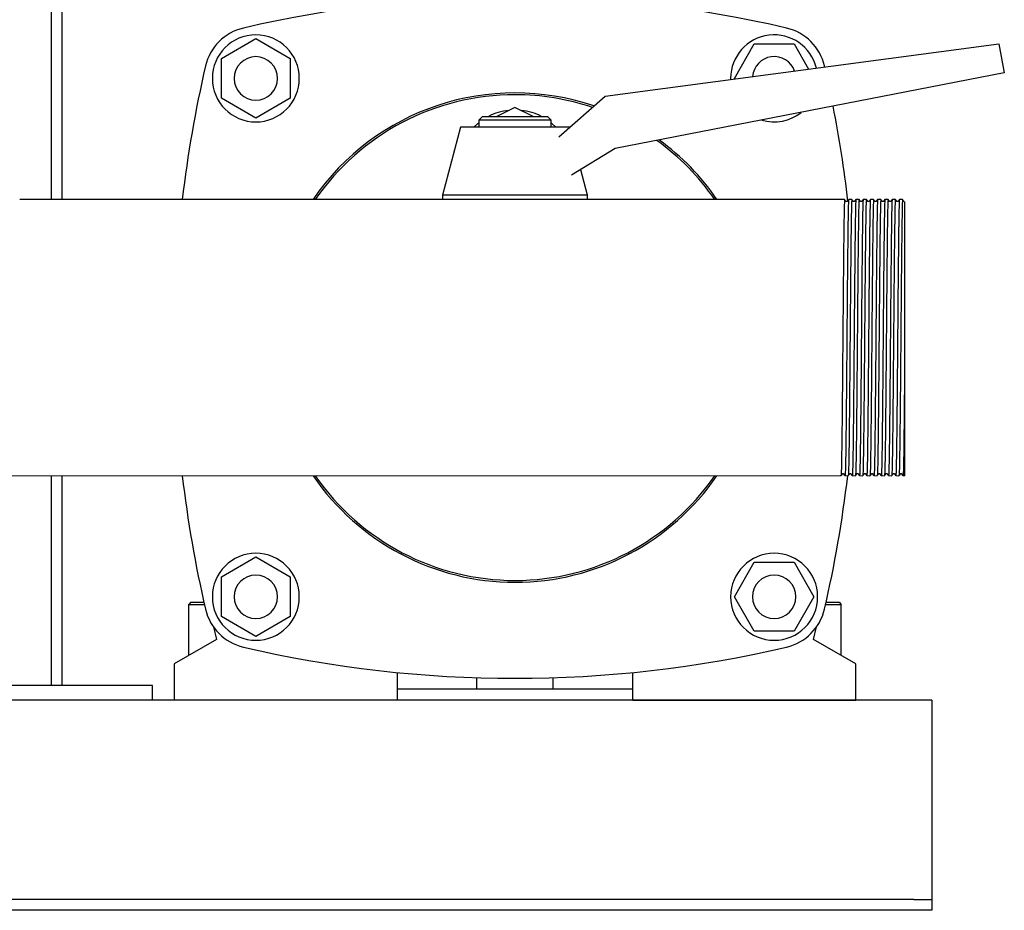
# Model space of a CAD drawing. Header units: millimetres. Extents: x 9 to 1686, y 11 to 1046.
# Tile 5 of 7: x 1364 to 1636, y 11 to 257. Entities that reach past the tile are written whole.
import ezdxf

# ---------------------------------------------------------------- set-up
doc = ezdxf.new("R2010")
doc.units = ezdxf.units.MM

msp = doc.modelspace()

# ---------------------------------------------------------------- linework, layer by layer
at = {"color": 7, "linetype": 'Continuous', "lineweight": 25}
for p, q in [((1373.09, 467.26), (1373.09, 207.11)), ((1376.09, 467.26), (1376.09, 207.11)), ((1420.09, 246), (1429.59, 251.48)), ((1429.59, 251.48), (1439.09, 246)), ((1525.93, 235.6), (1634.54, 250.01)), ((1561.62, 240.51), (1567.11, 250.01)), ((1567.11, 250.01), (1578.08, 250.01)), ((1578.08, 250.01), (1582.09, 243.05)), ((1634.54, 250.01), (1636.09, 242.01)), ((1420.09, 235.03), (1420.09, 246)), ((1439.09, 246), (1439.09, 235.03)), ((1636.09, 242.01), (1528.74, 221.15)), ((1586.54, 243.65), (1586.47, 243.94)), ((1560.59, 240.51), (1560.59, 240.2)), ((1561.71, 240.35), (1561.62, 240.51)), ((1429.59, 229.54), (1420.09, 235.03)), ((1439.09, 235.03), (1429.59, 229.54)), ((1513.2, 224.36), (1525.93, 235.6)), ((1501.09, 232.51), (1496.09, 230.01)), ((1506.09, 230.01), (1501.09, 232.51)), ((1492.09, 230.01), (1491.09, 229.01)), ((1491.09, 229.01), (1491.09, 227.01)), ((1501.09, 229.01), (1491.09, 229.01)), ((1492.09, 230.01), (1501.09, 230.01)), ((1501.09, 230.01), (1510.09, 230.01)), ((1511.09, 229.01), (1501.09, 229.01)), ((1511.09, 229.01), (1510.09, 230.01)), ((1511.09, 227.01), (1511.09, 229.01)), ((1486.09, 227.01), (1481.09, 208.26)), ((1501.09, 227.01), (1486.09, 227.01)), ((1516.09, 227.01), (1501.09, 227.01)), ((1516.09, 227.01), (1516.09, 227.01)), ((1528.74, 221.15), (1516.69, 213.78)), ((1521.09, 208.26), (1519.21, 215.32)), ((1590.03, 207.11), (1364.44, 207.11)), ((1481.09, 208.26), (1481.09, 207.11)), ((1501.09, 208.26), (1481.09, 208.26)), ((1521.09, 208.26), (1501.09, 208.26)), ((1521.09, 207.11), (1521.09, 208.26)), ((1591.15, 207.11), (1590.03, 207.11)), ((1592.03, 207.11), (1591.15, 207.11)), ((1594.03, 207.11), (1593.15, 207.11)), ((1596.03, 207.11), (1595.15, 207.11)), ((1598.03, 207.11), (1597.15, 207.11)), ((1600.03, 207.11), (1599.15, 207.11)), ((1602.03, 207.11), (1601.15, 207.11)), ((1604.03, 207.11), (1603.15, 207.11)), ((1606.03, 207.11), (1605.15, 207.11)), ((1608.03, 207.11), (1607.15, 207.11)), ((1608.59, 162.06), (1608.59, 130.91)), ((1121.15, 130.91), (1591.03, 130.92)), ((1373.09, 130.91), (1373.09, 73.01)), ((1376.09, 130.91), (1376.09, 73.01)), ((1592.15, 130.92), (1593.03, 130.91)), ((1594.15, 130.92), (1595.03, 130.91)), ((1596.15, 130.92), (1597.03, 130.91)), ((1598.15, 130.92), (1599.03, 130.91)), ((1600.15, 130.92), (1601.03, 130.91)), ((1602.15, 130.92), (1603.03, 130.91)), ((1604.15, 130.92), (1605.03, 130.91)), ((1606.15, 130.92), (1607.03, 130.91)), ((1608.15, 130.92), (1608.59, 130.91)), ((1420.09, 103), (1429.59, 108.48)), ((1429.59, 108.48), (1439.09, 103)), ((1561.62, 97.51), (1567.11, 107.01)), ((1567.11, 107.01), (1578.08, 107.01)), ((1578.08, 107.01), (1583.56, 97.51)), ((1420.09, 92.03), (1420.09, 103)), ((1439.09, 103), (1439.09, 92.03)), ((1411.69, 96.01), (1411.09, 95.41)), ((1411.09, 81.32), (1411.09, 95.41)), ((1411.09, 95.41), (1415.4, 95.41)), ((1411.69, 96.01), (1415.27, 96.01)), ((1567.11, 88.01), (1561.62, 97.51)), ((1583.56, 97.51), (1578.08, 88.01)), ((1586.78, 95.41), (1591.09, 95.41)), ((1586.91, 96.01), (1590.49, 96.01)), ((1590.49, 96.01), (1591.09, 95.41)), ((1591.09, 81.32), (1591.09, 95.41)), ((1429.59, 86.54), (1420.09, 92.03)), ((1439.09, 92.03), (1429.59, 86.54)), ((1417.88, 89.23), (1418.77, 85.75)), ((1578.08, 88.01), (1567.11, 88.01)), ((1583.41, 85.75), (1584.3, 89.23)), ((1418.77, 85.75), (1407.09, 79.01)), ((1595.09, 79.01), (1583.41, 85.75)), ((1407.09, 79.01), (1407.09, 69.01)), ((1595.09, 69.01), (1595.09, 79.01)), ((1468.59, 76.62), (1468.59, 69.01)), ((1533.59, 69.01), (1533.59, 76.62)), ((1490.59, 72.01), (1490.59, 75.18)), ((1511.59, 72.01), (1511.59, 75.18)), ((1401.09, 73.01), (1311.09, 73.01)), ((1401.09, 69.01), (1401.09, 73.01)), ((1533.59, 72.01), (1468.59, 72.01)), ((1616.09, 69.01), (1096.09, 69.01)), ((1468.59, 69.01), (1407.09, 69.01)), ((1533.59, 69.01), (1595.09, 69.01)), ((1616.09, 69.01), (1616.09, 64.01)), ((1616.09, 64.01), (1616.09, 16.01)), ((1611.09, 14.01), (1101.09, 14.01)), ((1611.09, 14.01), (1616.09, 14.01)), ((1616.09, 16.01), (1616.09, 14.01)), ((1616.09, 14.01), (1616.09, 11.01)), ((1611.09, 11.01), (1101.09, 11.01)), ((1616.09, 11.01), (1611.09, 11.01))]:
    msp.add_line(p, q, dxfattribs=at)
at = {"color": 7, "linetype": 'Continuous', "lineweight": 25, "flags": 128}
for points in [[(1489.78, 227.01), (1490.88, 228.09), (1491.09, 228.26)], [(1511.09, 228.26), (1511.3, 228.09), (1512.4, 227.01)], [(1592.43, 206.59), (1592.23, 206.85), (1592.03, 207.11)], [(1593.15, 207.11), (1592.95, 206.85), (1592.75, 206.59)], [(1594.43, 206.59), (1594.23, 206.85), (1594.03, 207.11)], [(1595.15, 207.11), (1594.95, 206.85), (1594.75, 206.59)], [(1596.43, 206.59), (1596.23, 206.85), (1596.03, 207.11)], [(1597.15, 207.11), (1596.95, 206.85), (1596.75, 206.59)], [(1598.43, 206.59), (1598.23, 206.85), (1598.03, 207.11)], [(1599.15, 207.11), (1598.95, 206.85), (1598.75, 206.59)], [(1600.43, 206.59), (1600.23, 206.85), (1600.03, 207.11)], [(1601.15, 207.11), (1600.95, 206.85), (1600.75, 206.59)], [(1602.43, 206.59), (1602.23, 206.85), (1602.03, 207.11)], [(1603.15, 207.11), (1602.95, 206.85), (1602.75, 206.59)], [(1604.43, 206.59), (1604.23, 206.85), (1604.03, 207.11)], [(1605.15, 207.11), (1604.95, 206.85), (1604.75, 206.59)], [(1606.43, 206.59), (1606.23, 206.85), (1606.03, 207.11)], [(1607.15, 207.11), (1606.95, 206.85), (1606.75, 206.59)], [(1608.43, 206.59), (1608.23, 206.85), (1608.03, 207.11)], [(1591.03, 130.92), (1591.23, 131.18), (1591.43, 131.44)], [(1591.75, 131.44), (1591.95, 131.18), (1592.15, 130.92)], [(1593.03, 130.92), (1593.23, 131.18), (1593.43, 131.44)], [(1593.75, 131.44), (1593.95, 131.18), (1594.15, 130.92)], [(1595.03, 130.92), (1595.23, 131.18), (1595.43, 131.44)], [(1595.75, 131.44), (1595.95, 131.18), (1596.15, 130.92)], [(1597.03, 130.92), (1597.23, 131.18), (1597.43, 131.44)], [(1597.75, 131.44), (1597.95, 131.18), (1598.15, 130.92)], [(1599.03, 130.92), (1599.23, 131.18), (1599.43, 131.44)], [(1599.75, 131.44), (1599.95, 131.18), (1600.15, 130.92)], [(1601.03, 130.92), (1601.23, 131.18), (1601.43, 131.44)], [(1601.75, 131.44), (1601.95, 131.18), (1602.15, 130.92)], [(1603.03, 130.92), (1603.23, 131.18), (1603.43, 131.44)], [(1603.75, 131.44), (1603.95, 131.18), (1604.15, 130.92)], [(1605.03, 130.92), (1605.23, 131.18), (1605.43, 131.44)], [(1605.75, 131.44), (1605.95, 131.18), (1606.15, 130.92)], [(1607.03, 130.92), (1607.23, 131.18), (1607.43, 131.44)], [(1607.75, 131.44), (1607.95, 131.18), (1608.15, 130.92)]]:
    msp.add_lwpolyline(points, dxfattribs=at)
at = {"color": 7, "linetype": 'Continuous', "lineweight": 25}
for centre, radius, start, end in [((1501.09, -66.99), 330, 76.8767, 103.1233), ((1429.34, 240.76), 14, 103.1233, 166.8767), ((1572.84, 240.76), 14, 13.1233, 76.8767), ((1429.59, 240.51), 12, 90, 270), ((1429.59, 240.51), 12, 270, 90), ((1572.59, 240.51), 12, 13.6326, 180), ((1429.59, 240.51), 6, 0, 180), ((1572.59, 240.51), 6, 19.7768, 175.3392), ((1737.09, 169.01), 330, 166.8767, 173.3702), ((1429.59, 240.51), 6, 180, 0), ((1501.09, 169.01), 67.5, 71.1768, 145.6363), ((1501.09, 169.01), 67, 90, 145.3434), ((1501.09, 169.01), 67, 71.4212, 90), ((1500.98, 215.75), 16, 95.7347, 116.8781), ((1501.2, 215.75), 16, 63.1219, 84.2653), ((1572.59, 240.51), 12, 253.4979, 308.5021), ((1265.09, 169.01), 330, 6.5542, 11.1508), ((1501.09, 169.01), 67, 34.6566, 54.241), ((1501.09, 169.01), 67.5, 34.3637, 53.8431), ((1737.09, 169.01), 330, 186.6298, 193.1233), ((1501.09, 169.01), 67.5, 214.3637, 325.6363), ((1501.09, 169.01), 67, 214.6566, 270), ((1501.09, 169.01), 67, 270, 325.3434), ((1265.09, 169.01), 330, 346.8767, 353.3702), ((1429.59, 97.51), 12, 90, 270), ((1429.59, 97.51), 12, 270, 90), ((1572.59, 97.51), 12, 90, 270), ((1572.59, 97.51), 12, 270, 90), ((1429.59, 97.51), 6, 0, 180), ((1572.59, 97.51), 6, 0, 180), ((1429.59, 97.51), 6, 180, 0), ((1572.59, 97.51), 6, 180, 0), ((1429.34, 97.27), 14, 193.1233, 256.8767), ((1572.84, 97.27), 14, 283.1233, 346.8767), ((1501.09, 405.01), 330, 256.8767, 283.1233)]:
    msp.add_arc(centre, radius, start, end, dxfattribs=at)
for points, knots in [([(1592.03, 207.11), (1592.03, 207.09), (1592.02, 207.27), (1591.98, 206.74), (1591.93, 205.42), (1591.88, 203.09), (1591.83, 199.96), (1591.78, 196.07), (1591.73, 191.5), (1591.68, 186.37), (1591.63, 180.83), (1591.58, 175.01), (1591.55, 171.02), (1591.53, 169.01)], [0, 0, 0, 0, 0.006686, 0.105402, 0.205349, 0.305296, 0.404012, 0.502728, 0.602674, 0.702621, 0.801337, 0.900053, 1, 1, 1, 1]), ([(1592.75, 206.59), (1592.69, 206.55), (1592.59, 206.48), (1592.49, 206.55), (1592.43, 206.59)], [0, 0, 0, 0, 0.5, 1, 1, 1, 1]), ([(1593.15, 207.11), (1593.13, 207.11), (1593.11, 206.87), (1593.07, 205.9), (1593.04, 205.17), (1593, 203.24), (1592.98, 202.05), (1592.96, 200.34), (1592.95, 199.98), (1592.94, 199.25), (1592.94, 198.87), (1592.92, 197.7), (1592.91, 196.86), (1592.88, 194.22), (1592.86, 192.26), (1592.82, 188.08), (1592.79, 185.85), (1592.77, 182.99), (1592.76, 182.41), (1592.75, 181.25), (1592.75, 180.67), (1592.73, 178.91), (1592.72, 177.7), (1592.69, 174.04), (1592.67, 171.53), (1592.65, 169.01)], [0, 0, 0, 0, 0.125, 0.125, 0.25, 0.25, 0.375, 0.375, 0.40625, 0.40625, 0.4375, 0.4375, 0.5, 0.5, 0.625, 0.625, 0.75, 0.75, 0.78125, 0.78125, 0.8125, 0.8125, 0.875, 0.875, 1, 1, 1, 1]), ([(1594.03, 207.11), (1594.03, 207.09), (1594.02, 207.27), (1593.98, 206.74), (1593.93, 205.42), (1593.88, 203.09), (1593.83, 199.96), (1593.78, 196.07), (1593.73, 191.5), (1593.68, 186.37), (1593.63, 180.83), (1593.58, 175.01), (1593.55, 171.02), (1593.53, 169.01)], [0, 0, 0, 0, 0.006715, 0.105428, 0.205372, 0.305316, 0.404029, 0.502742, 0.602686, 0.70263, 0.801343, 0.900056, 1, 1, 1, 1]), ([(1594.75, 206.59), (1594.69, 206.55), (1594.59, 206.48), (1594.49, 206.55), (1594.43, 206.59)], [0, 0, 0, 0, 0.5, 1, 1, 1, 1]), ([(1595.15, 207.11), (1595.13, 207.11), (1595.11, 206.87), (1595.07, 205.9), (1595.04, 205.17), (1595, 203.24), (1594.98, 202.05), (1594.96, 200.34), (1594.95, 199.98), (1594.94, 199.25), (1594.94, 198.87), (1594.92, 197.7), (1594.91, 196.86), (1594.88, 194.22), (1594.86, 192.26), (1594.82, 188.08), (1594.79, 185.85), (1594.77, 182.99), (1594.76, 182.41), (1594.75, 181.25), (1594.75, 180.67), (1594.73, 178.91), (1594.72, 177.7), (1594.69, 174.04), (1594.67, 171.53), (1594.65, 169.01)], [0, 0, 0, 0, 0.125, 0.125, 0.25, 0.25, 0.375, 0.375, 0.40625, 0.40625, 0.4375, 0.4375, 0.5, 0.5, 0.625, 0.625, 0.75, 0.75, 0.78125, 0.78125, 0.8125, 0.8125, 0.875, 0.875, 1, 1, 1, 1]), ([(1596.03, 207.11), (1596.03, 207.09), (1596.02, 207.27), (1595.98, 206.74), (1595.93, 205.42), (1595.88, 203.09), (1595.83, 199.96), (1595.78, 196.07), (1595.73, 191.5), (1595.68, 186.37), (1595.63, 180.83), (1595.58, 175.01), (1595.55, 171.02), (1595.53, 169.01)], [0, 0, 0, 0, 0.0066992, 0.105414, 0.2053594, 0.3053048, 0.4040195, 0.5027343, 0.6026797, 0.7026251, 0.8013398, 0.9000546, 1, 1, 1, 1]), ([(1596.75, 206.59), (1596.69, 206.55), (1596.59, 206.48), (1596.49, 206.55), (1596.43, 206.59)], [0, 0, 0, 0, 0.5, 1, 1, 1, 1]), ([(1597.15, 207.11), (1597.13, 207.11), (1597.11, 206.87), (1597.07, 205.9), (1597.04, 205.17), (1597, 203.24), (1596.98, 202.05), (1596.96, 200.34), (1596.95, 199.98), (1596.94, 199.25), (1596.94, 198.87), (1596.92, 197.7), (1596.91, 196.86), (1596.88, 194.22), (1596.86, 192.26), (1596.82, 188.08), (1596.79, 185.85), (1596.77, 182.99), (1596.76, 182.41), (1596.75, 181.25), (1596.75, 180.67), (1596.73, 178.91), (1596.72, 177.7), (1596.69, 174.04), (1596.67, 171.53), (1596.65, 169.01)], [0, 0, 0, 0, 0.125, 0.125, 0.25, 0.25, 0.375, 0.375, 0.40625, 0.40625, 0.4375, 0.4375, 0.5, 0.5, 0.625, 0.625, 0.75, 0.75, 0.78125, 0.78125, 0.8125, 0.8125, 0.875, 0.875, 1, 1, 1, 1]), ([(1598.03, 207.11), (1598.03, 207.09), (1598.02, 207.27), (1597.98, 206.74), (1597.93, 205.42), (1597.88, 203.09), (1597.83, 199.96), (1597.78, 196.07), (1597.73, 191.5), (1597.68, 186.37), (1597.63, 180.83), (1597.58, 175.01), (1597.55, 171.02), (1597.53, 169.01)], [0, 0, 0, 0, 0.0066925, 0.1054079, 0.205354, 0.3053001, 0.4040155, 0.5027309, 0.602677, 0.7026231, 0.8013385, 0.9000539, 1, 1, 1, 1]), ([(1598.75, 206.59), (1598.69, 206.55), (1598.59, 206.48), (1598.49, 206.55), (1598.43, 206.59)], [0, 0, 0, 0, 0.5, 1, 1, 1, 1]), ([(1599.15, 207.11), (1599.13, 207.11), (1599.11, 206.87), (1599.07, 205.9), (1599.04, 205.17), (1599, 203.24), (1598.98, 202.05), (1598.96, 200.34), (1598.95, 199.98), (1598.94, 199.25), (1598.94, 198.87), (1598.92, 197.7), (1598.91, 196.86), (1598.88, 194.22), (1598.86, 192.26), (1598.82, 188.08), (1598.79, 185.85), (1598.77, 182.99), (1598.76, 182.41), (1598.75, 181.25), (1598.75, 180.67), (1598.73, 178.91), (1598.72, 177.7), (1598.69, 174.04), (1598.67, 171.53), (1598.65, 169.01)], [0, 0, 0, 0, 0.125, 0.125, 0.25, 0.25, 0.375, 0.375, 0.40625, 0.40625, 0.4375, 0.4375, 0.5, 0.5, 0.625, 0.625, 0.75, 0.75, 0.78125, 0.78125, 0.8125, 0.8125, 0.875, 0.875, 1, 1, 1, 1]), ([(1600.03, 207.11), (1600.03, 207.09), (1600.02, 207.27), (1599.98, 206.74), (1599.93, 205.42), (1599.88, 203.09), (1599.83, 199.96), (1599.78, 196.07), (1599.73, 191.5), (1599.68, 186.37), (1599.63, 180.83), (1599.58, 175.01), (1599.55, 171.02), (1599.53, 169.01)], [0, 0, 0, 0, 0.006676, 0.105393, 0.20534, 0.305288, 0.404005, 0.502722, 0.60267, 0.702618, 0.801335, 0.900052, 1, 1, 1, 1]), ([(1600.75, 206.59), (1600.69, 206.55), (1600.59, 206.48), (1600.49, 206.55), (1600.43, 206.59)], [0, 0, 0, 0, 0.5, 1, 1, 1, 1]), ([(1601.15, 207.11), (1601.13, 207.11), (1601.11, 206.87), (1601.07, 205.9), (1601.04, 205.17), (1601, 203.24), (1600.98, 202.05), (1600.96, 200.34), (1600.95, 199.98), (1600.94, 199.25), (1600.94, 198.87), (1600.92, 197.7), (1600.91, 196.86), (1600.88, 194.22), (1600.86, 192.26), (1600.82, 188.08), (1600.79, 185.85), (1600.77, 182.99), (1600.76, 182.41), (1600.75, 181.25), (1600.75, 180.67), (1600.73, 178.91), (1600.72, 177.7), (1600.69, 174.04), (1600.67, 171.53), (1600.65, 169.01)], [0, 0, 0, 0, 0.125, 0.125, 0.25, 0.25, 0.375, 0.375, 0.40625, 0.40625, 0.4375, 0.4375, 0.5, 0.5, 0.625, 0.625, 0.75, 0.75, 0.78125, 0.78125, 0.8125, 0.8125, 0.875, 0.875, 1, 1, 1, 1]), ([(1602.03, 207.11), (1602.03, 207.09), (1602.02, 207.27), (1601.98, 206.74), (1601.93, 205.42), (1601.88, 203.09), (1601.83, 199.96), (1601.78, 196.07), (1601.73, 191.5), (1601.68, 186.37), (1601.63, 180.83), (1601.58, 175.01), (1601.55, 171.02), (1601.53, 169.01)], [0, 0, 0, 0, 0.006707, 0.105421, 0.205366, 0.30531, 0.404024, 0.502738, 0.602683, 0.702628, 0.801341, 0.900055, 1, 1, 1, 1]), ([(1602.75, 206.59), (1602.69, 206.55), (1602.59, 206.48), (1602.49, 206.55), (1602.43, 206.59)], [0, 0, 0, 0, 0.4999999, 1, 1, 1, 1]), ([(1603.15, 207.11), (1603.13, 207.11), (1603.11, 206.87), (1603.07, 205.9), (1603.04, 205.17), (1603, 203.24), (1602.98, 202.05), (1602.96, 200.34), (1602.95, 199.98), (1602.94, 199.25), (1602.94, 198.87), (1602.92, 197.7), (1602.91, 196.86), (1602.88, 194.22), (1602.86, 192.26), (1602.82, 188.08), (1602.79, 185.85), (1602.77, 182.99), (1602.76, 182.41), (1602.75, 181.25), (1602.75, 180.67), (1602.73, 178.91), (1602.72, 177.7), (1602.69, 174.04), (1602.67, 171.53), (1602.65, 169.01)], [0, 0, 0, 0, 0.125, 0.125, 0.25, 0.25, 0.375, 0.375, 0.40625, 0.40625, 0.4375, 0.4375, 0.5, 0.5, 0.625, 0.625, 0.75, 0.75, 0.78125, 0.78125, 0.8125, 0.8125, 0.875, 0.875, 1, 1, 1, 1]), ([(1604.03, 207.11), (1604.03, 207.09), (1604.02, 207.27), (1603.98, 206.74), (1603.93, 205.42), (1603.88, 203.09), (1603.83, 199.96), (1603.78, 196.07), (1603.73, 191.5), (1603.68, 186.37), (1603.63, 180.83), (1603.58, 175.01), (1603.55, 171.02), (1603.53, 169.01)], [0, 0, 0, 0, 0.006694, 0.10541, 0.205355, 0.305301, 0.404017, 0.502732, 0.602678, 0.702624, 0.801339, 0.900054, 1, 1, 1, 1]), ([(1604.75, 206.59), (1604.69, 206.55), (1604.59, 206.48), (1604.49, 206.55), (1604.43, 206.59)], [0, 0, 0, 0, 0.4999998, 1, 1, 1, 1]), ([(1605.15, 207.11), (1605.13, 207.11), (1605.11, 206.87), (1605.07, 205.9), (1605.04, 205.17), (1605, 203.24), (1604.98, 202.05), (1604.96, 200.34), (1604.95, 199.98), (1604.94, 199.25), (1604.94, 198.87), (1604.92, 197.7), (1604.91, 196.86), (1604.88, 194.22), (1604.86, 192.26), (1604.82, 188.08), (1604.79, 185.85), (1604.77, 182.99), (1604.76, 182.41), (1604.75, 181.25), (1604.75, 180.67), (1604.73, 178.91), (1604.72, 177.7), (1604.69, 174.04), (1604.67, 171.53), (1604.65, 169.01)], [0, 0, 0, 0, 0.125, 0.125, 0.25, 0.25, 0.375, 0.375, 0.40625, 0.40625, 0.4375, 0.4375, 0.5, 0.5, 0.625, 0.625, 0.75, 0.75, 0.78125, 0.78125, 0.8125, 0.8125, 0.875, 0.875, 1, 1, 1, 1]), ([(1606.03, 207.11), (1606.03, 207.09), (1606.02, 207.27), (1605.98, 206.74), (1605.93, 205.42), (1605.88, 203.09), (1605.83, 199.96), (1605.78, 196.07), (1605.73, 191.5), (1605.68, 186.37), (1605.63, 180.83), (1605.58, 175.01), (1605.55, 171.02), (1605.53, 169.01)], [0, 0, 0, 0, 0.0066852, 0.1054013, 0.2053481, 0.305295, 0.4040111, 0.5027272, 0.6026741, 0.7026209, 0.801337, 0.9000532, 1, 1, 1, 1]), ([(1606.75, 206.59), (1606.69, 206.55), (1606.59, 206.48), (1606.49, 206.55), (1606.43, 206.59)], [0, 0, 0, 0, 0.5, 1, 1, 1, 1]), ([(1607.15, 207.11), (1607.13, 207.11), (1607.11, 206.87), (1607.07, 205.9), (1607.04, 205.17), (1607, 203.24), (1606.98, 202.05), (1606.96, 200.34), (1606.95, 199.98), (1606.94, 199.25), (1606.94, 198.87), (1606.92, 197.7), (1606.91, 196.86), (1606.88, 194.22), (1606.86, 192.26), (1606.82, 188.08), (1606.79, 185.85), (1606.77, 182.99), (1606.76, 182.41), (1606.75, 181.25), (1606.75, 180.67), (1606.73, 178.91), (1606.72, 177.7), (1606.69, 174.04), (1606.67, 171.53), (1606.65, 169.01)], [0, 0, 0, 0, 0.125, 0.125, 0.25, 0.25, 0.375, 0.375, 0.40625, 0.40625, 0.4375, 0.4375, 0.5, 0.5, 0.625, 0.625, 0.75, 0.75, 0.78125, 0.78125, 0.8125, 0.8125, 0.875, 0.875, 1, 1, 1, 1]), ([(1608.03, 207.11), (1608.03, 207.09), (1608.02, 207.27), (1607.98, 206.74), (1607.93, 205.42), (1607.88, 203.09), (1607.83, 199.96), (1607.78, 196.07), (1607.73, 191.5), (1607.68, 186.37), (1607.63, 180.83), (1607.58, 175.01), (1607.55, 171.02), (1607.53, 169.01)], [0, 0, 0, 0, 0.006715, 0.105428, 0.205372, 0.305316, 0.404029, 0.502742, 0.602686, 0.70263, 0.801343, 0.900056, 1, 1, 1, 1]), ([(1608.59, 206.49), (1608.59, 206.44), (1608.59, 206.33), (1608.59, 205.46), (1608.59, 204.09), (1608.59, 202.74), (1608.59, 202.05)], [0, 0, 0, 0, 0.233506, 0.489085, 0.743757, 1, 1, 1, 1]), ([(1608.59, 202.05), (1608.59, 201.96), (1608.59, 201.77), (1608.59, 201.48), (1608.59, 201.19), (1608.59, 200.88), (1608.59, 200.57), (1608.59, 200.24), (1608.59, 199.91), (1608.59, 199.58), (1608.59, 199.23), (1608.59, 198.4), (1608.59, 197.02), (1608.59, 194.97), (1608.59, 192.75), (1608.59, 189.59), (1608.59, 185.31), (1608.59, 180.68), (1608.59, 176.85), (1608.59, 173.92), (1608.59, 170.96), (1608.59, 168.58), (1608.59, 166.79), (1608.59, 165.6), (1608.59, 164.42), (1608.59, 163.24), (1608.59, 162.46), (1608.59, 162.06)], [0, 0, 0, 0, 0.012496, 0.024985, 0.037473, 0.04996, 0.062452, 0.07495, 0.087459, 0.09998, 0.112518, 0.125075, 0.187615, 0.250105, 0.312618, 0.375143, 0.500076, 0.624867, 0.687378, 0.749901, 0.812412, 0.874935, 0.899971, 0.924971, 0.949959, 0.974961, 1, 1, 1, 1]), ([(1591.53, 169.01), (1591.51, 167.01), (1591.48, 163.02), (1591.43, 157.19), (1591.38, 151.66), (1591.33, 146.53), (1591.28, 141.95), (1591.23, 138.07), (1591.18, 134.93), (1591.13, 132.64), (1591.08, 131.21), (1591.05, 131.03), (1591.03, 130.92)], [0, 0, 0, 0, 0.101302, 0.201357, 0.301411, 0.402713, 0.504015, 0.60407, 0.704125, 0.805427, 0.906729, 1, 1, 1, 1]), ([(1592.65, 169.01), (1592.63, 167.01), (1592.6, 163.02), (1592.55, 157.19), (1592.5, 151.66), (1592.45, 146.53), (1592.4, 141.95), (1592.35, 138.06), (1592.3, 134.94), (1592.25, 132.61), (1592.2, 131.29), (1592.16, 130.76), (1592.15, 130.93), (1592.15, 130.94)], [0, 0, 0, 0, 0.099946, 0.1986614, 0.2973767, 0.3973227, 0.4972687, 0.5959841, 0.6946994, 0.7946454, 0.8945914, 0.9933068, 1, 1, 1, 1]), ([(1593.53, 169.01), (1593.51, 167.01), (1593.48, 163.02), (1593.43, 157.19), (1593.38, 151.66), (1593.33, 146.53), (1593.28, 141.95), (1593.23, 138.07), (1593.18, 134.93), (1593.13, 132.64), (1593.08, 131.21), (1593.05, 131.03), (1593.03, 130.92)], [0, 0, 0, 0, 0.1013, 0.201353, 0.301406, 0.402707, 0.504007, 0.60406, 0.704113, 0.805413, 0.906713, 1, 1, 1, 1]), ([(1594.65, 169.01), (1594.63, 167.01), (1594.6, 163.02), (1594.55, 157.19), (1594.5, 151.66), (1594.45, 146.53), (1594.4, 141.95), (1594.35, 138.06), (1594.3, 134.94), (1594.25, 132.61), (1594.2, 131.29), (1594.16, 130.76), (1594.15, 130.93), (1594.15, 130.94)], [0, 0, 0, 0, 0.099947, 0.198664, 0.29738, 0.397328, 0.497275, 0.595992, 0.694708, 0.794656, 0.894603, 0.993319, 1, 1, 1, 1]), ([(1595.53, 169.01), (1595.51, 167.01), (1595.48, 163.02), (1595.43, 157.19), (1595.38, 151.66), (1595.33, 146.53), (1595.28, 141.95), (1595.23, 138.07), (1595.18, 134.93), (1595.13, 132.64), (1595.08, 131.21), (1595.05, 131.03), (1595.03, 130.92)], [0, 0, 0, 0, 0.1013036, 0.2013598, 0.301416, 0.4027196, 0.5040232, 0.6040793, 0.7041355, 0.8054391, 0.9067427, 1, 1, 1, 1]), ([(1596.65, 169.01), (1596.63, 167.01), (1596.6, 163.02), (1596.55, 157.19), (1596.5, 151.66), (1596.45, 146.53), (1596.4, 141.95), (1596.35, 138.06), (1596.3, 134.94), (1596.25, 132.61), (1596.2, 131.29), (1596.16, 130.76), (1596.15, 130.93), (1596.15, 130.94)], [0, 0, 0, 0, 0.0999443, 0.198658, 0.2973717, 0.397316, 0.4972603, 0.595974, 0.6946876, 0.794632, 0.8945763, 0.9932899, 1, 1, 1, 1]), ([(1597.53, 169.01), (1597.51, 167.01), (1597.48, 163.02), (1597.43, 157.19), (1597.38, 151.66), (1597.33, 146.53), (1597.28, 141.95), (1597.23, 138.07), (1597.18, 134.93), (1597.13, 132.64), (1597.08, 131.21), (1597.05, 131.03), (1597.03, 130.92)], [0, 0, 0, 0, 0.1013022, 0.201357, 0.3014118, 0.402714, 0.5040162, 0.6040711, 0.7041259, 0.8054281, 0.9067303, 1, 1, 1, 1]), ([(1598.65, 169.01), (1598.63, 167.01), (1598.6, 163.02), (1598.55, 157.19), (1598.5, 151.66), (1598.45, 146.53), (1598.4, 141.95), (1598.35, 138.06), (1598.3, 134.94), (1598.25, 132.61), (1598.2, 131.29), (1598.16, 130.76), (1598.15, 130.93), (1598.15, 130.94)], [0, 0, 0, 0, 0.0999457, 0.1986607, 0.2973758, 0.3973215, 0.4972672, 0.5959822, 0.6946972, 0.7946429, 0.8945886, 0.9933036, 1, 1, 1, 1]), ([(1599.53, 169.01), (1599.51, 167.01), (1599.48, 163.02), (1599.43, 157.19), (1599.38, 151.66), (1599.33, 146.53), (1599.28, 141.95), (1599.23, 138.07), (1599.18, 134.93), (1599.13, 132.64), (1599.08, 131.21), (1599.05, 131.03), (1599.03, 130.92)], [0, 0, 0, 0, 0.101301, 0.201355, 0.301409, 0.40271, 0.504012, 0.604066, 0.70412, 0.805421, 0.906722, 1, 1, 1, 1]), ([(1600.65, 169.01), (1600.63, 167.01), (1600.6, 163.02), (1600.55, 157.19), (1600.5, 151.66), (1600.45, 146.53), (1600.4, 141.95), (1600.35, 138.06), (1600.3, 134.94), (1600.25, 132.61), (1600.2, 131.29), (1600.16, 130.76), (1600.15, 130.93), (1600.15, 130.94)], [0, 0, 0, 0, 0.099946, 0.198662, 0.297377, 0.397323, 0.497269, 0.595985, 0.6947, 0.794647, 0.894593, 0.993308, 1, 1, 1, 1]), ([(1601.53, 169.01), (1601.51, 167.01), (1601.48, 163.02), (1601.43, 157.19), (1601.38, 151.66), (1601.33, 146.53), (1601.28, 141.95), (1601.23, 138.07), (1601.18, 134.93), (1601.13, 132.64), (1601.08, 131.21), (1601.05, 131.03), (1601.03, 130.92)], [0, 0, 0, 0, 0.101304, 0.201361, 0.301418, 0.402723, 0.504027, 0.604084, 0.704141, 0.805445, 0.90675, 1, 1, 1, 1]), ([(1602.65, 169.01), (1602.63, 167.01), (1602.6, 163.02), (1602.55, 157.19), (1602.5, 151.66), (1602.45, 146.53), (1602.4, 141.95), (1602.35, 138.06), (1602.3, 134.94), (1602.25, 132.61), (1602.2, 131.29), (1602.16, 130.76), (1602.15, 130.93), (1602.15, 130.94)], [0, 0, 0, 0, 0.099948, 0.198665, 0.297381, 0.397329, 0.497277, 0.595994, 0.694711, 0.794658, 0.894606, 0.993323, 1, 1, 1, 1]), ([(1603.53, 169.01), (1603.51, 167.01), (1603.48, 163.02), (1603.43, 157.19), (1603.38, 151.66), (1603.33, 146.53), (1603.28, 141.95), (1603.23, 138.07), (1603.18, 134.93), (1603.13, 132.64), (1603.08, 131.21), (1603.05, 131.03), (1603.03, 130.92)], [0, 0, 0, 0, 0.101303, 0.201358, 0.301413, 0.402716, 0.504019, 0.604074, 0.704129, 0.805432, 0.906735, 1, 1, 1, 1]), ([(1604.65, 169.01), (1604.63, 167.01), (1604.6, 163.02), (1604.55, 157.19), (1604.5, 151.66), (1604.45, 146.53), (1604.4, 141.95), (1604.35, 138.06), (1604.3, 134.94), (1604.25, 132.61), (1604.2, 131.29), (1604.16, 130.76), (1604.15, 130.93), (1604.15, 130.94)], [0, 0, 0, 0, 0.0999446, 0.1986585, 0.2973725, 0.3973171, 0.4972617, 0.5959756, 0.6946896, 0.7946342, 0.8945788, 0.9932927, 1, 1, 1, 1]), ([(1605.53, 169.01), (1605.51, 167.01), (1605.48, 163.02), (1605.43, 157.19), (1605.38, 151.66), (1605.33, 146.53), (1605.28, 141.95), (1605.23, 138.07), (1605.18, 134.93), (1605.13, 132.64), (1605.08, 131.21), (1605.05, 131.03), (1605.03, 130.92)], [0, 0, 0, 0, 0.101302, 0.2013566, 0.3014112, 0.4027132, 0.5040152, 0.6040698, 0.7041244, 0.8054264, 0.9067284, 1, 1, 1, 1]), ([(1606.65, 169.01), (1606.63, 167.01), (1606.6, 163.02), (1606.55, 157.19), (1606.5, 151.66), (1606.45, 146.53), (1606.4, 141.95), (1606.35, 138.06), (1606.3, 134.94), (1606.25, 132.61), (1606.2, 131.29), (1606.16, 130.76), (1606.15, 130.93), (1606.15, 130.94)], [0, 0, 0, 0, 0.0999459, 0.198661, 0.2973762, 0.3973221, 0.4972679, 0.5959831, 0.6946983, 0.7946441, 0.89459, 0.9933051, 1, 1, 1, 1]), ([(1607.53, 169.01), (1607.51, 167.01), (1607.48, 163.02), (1607.43, 157.19), (1607.38, 151.66), (1607.33, 146.53), (1607.28, 141.95), (1607.23, 138.07), (1607.18, 134.93), (1607.13, 132.64), (1607.08, 131.21), (1607.05, 131.03), (1607.03, 130.92)], [0, 0, 0, 0, 0.1013002, 0.2013531, 0.3014059, 0.4027062, 0.5040064, 0.6040592, 0.7041121, 0.8054123, 0.9067125, 1, 1, 1, 1]), ([(1608.59, 162.06), (1608.57, 159.8), (1608.53, 155.24), (1608.47, 148.92), (1608.41, 143.25), (1608.36, 138.48), (1608.3, 134.73), (1608.24, 132.21), (1608.19, 130.95), (1608.16, 131.04), (1608.15, 131.07)], [0, 0, 0, 0, 0.132111, 0.26547, 0.399776, 0.532729, 0.665132, 0.799337, 0.933099, 1, 1, 1, 1]), ([(1591.43, 131.44), (1591.49, 131.48), (1591.59, 131.55), (1591.69, 131.48), (1591.75, 131.44)], [0, 0, 0, 0, 0.5, 1, 1, 1, 1]), ([(1593.43, 131.44), (1593.49, 131.48), (1593.59, 131.55), (1593.69, 131.48), (1593.75, 131.44)], [0, 0, 0, 0, 0.5, 1, 1, 1, 1]), ([(1595.43, 131.44), (1595.49, 131.48), (1595.59, 131.55), (1595.69, 131.48), (1595.75, 131.44)], [0, 0, 0, 0, 0.5, 1, 1, 1, 1]), ([(1597.43, 131.44), (1597.49, 131.48), (1597.59, 131.55), (1597.69, 131.48), (1597.75, 131.44)], [0, 0, 0, 0, 0.5, 1, 1, 1, 1]), ([(1599.43, 131.44), (1599.49, 131.48), (1599.59, 131.55), (1599.69, 131.48), (1599.75, 131.44)], [0, 0, 0, 0, 0.5, 1, 1, 1, 1]), ([(1601.43, 131.44), (1601.49, 131.48), (1601.59, 131.55), (1601.69, 131.48), (1601.75, 131.44)], [0, 0, 0, 0, 0.5, 1, 1, 1, 1]), ([(1603.43, 131.44), (1603.49, 131.48), (1603.59, 131.55), (1603.69, 131.48), (1603.75, 131.44)], [0, 0, 0, 0, 0.5, 1, 1, 1, 1]), ([(1605.43, 131.44), (1605.49, 131.48), (1605.59, 131.55), (1605.69, 131.48), (1605.75, 131.44)], [0, 0, 0, 0, 0.5000002, 1, 1, 1, 1]), ([(1607.43, 131.44), (1607.49, 131.48), (1607.59, 131.55), (1607.69, 131.48), (1607.75, 131.44)], [0, 0, 0, 0, 0.5000003, 1, 1, 1, 1])]:
    msp.add_open_spline(points, degree=3, knots=knots, dxfattribs=at)

doc.saveas('drawing.dxf')
